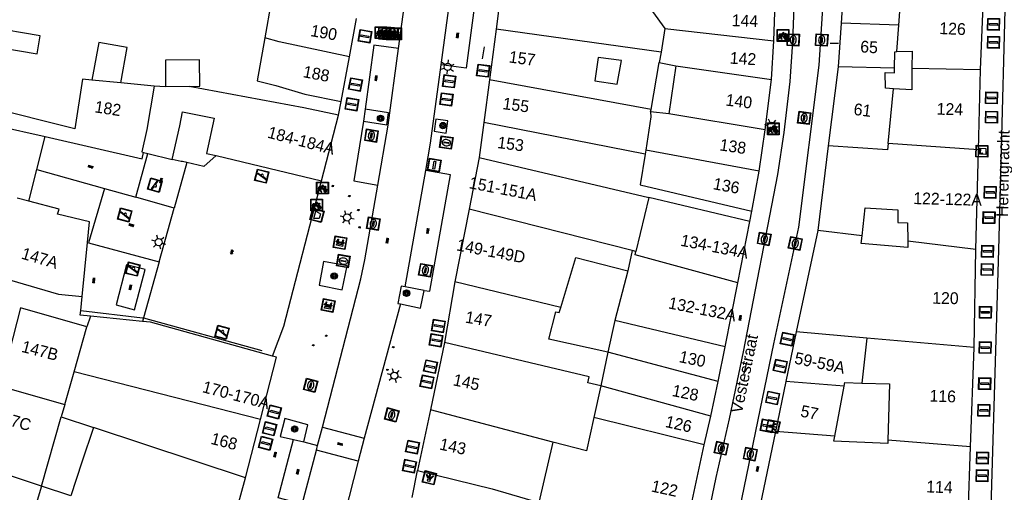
# Model space of a CAD drawing. Header units: metres. Extents: x 93870 to 95789, y 463036 to 464040.
# Tile 114 of 256: x 94200 to 94283, y 463895 to 463935. Entities that reach past the tile are written whole.
import ezdxf
from ezdxf.enums import TextEntityAlignment as Align

# ---------------------------------------------------------------- set-up
doc = ezdxf.new("R2010")
doc.units = ezdxf.units.M
doc.header["$LTSCALE"] = 25.4
for name, color, linetype in [('B_BEBOUWINGSGRENS_0', 1, 'Continuous'), ('B_TUSSENMUUR_0', 7, 'Continuous'), ('G_GRENS_ALGEMEEN_0', 7, 'Continuous'), ('Q_AFVALBAK_0', 7, 'Continuous'), ('Q_BANK_0', 7, 'Continuous'), ('Q_BOOM_0', 3, 'Continuous'), ('Q_CAI-KAST_0', 10, 'Continuous'), ('Q_FIETSENREK_0', 6, 'Continuous'), ('Q_FIETSENREK_LIJN_0', 7, 'Continuous'), ('Q_INSPECTIE_OF_RIOOLPUT_0', 253, 'Continuous'), ('Q_KOLK_0', 254, 'Continuous'), ('Q_LICHTMAST_0', 2, 'Continuous'), ('Q_LICHTPUNT_1', 7, 'Continuous'), ('Q_LIJNAFWATERING_LIJN_0', 7, 'Continuous'), ('Q_SPEELVOORZIENING_0', 45, 'Continuous'), ('S_GBKN_SYMBOOL_GV_GROOT_0', 7, 'Continuous'), ('S_GBKN_SYMBOOL_OV_GROOT_0', 7, 'Continuous'), ('T_HEK_LIJN_0', 6, 'Continuous'), ('T_MUUR_30CM_0', 10, 'Continuous'), ('V_WEGGRENS_0', 7, 'Continuous'), ('Z_GBKN_HUISNUMMER_0', 252, 'Continuous'), ('Z_STRAATNAAM_0', 252, 'Continuous')]:
    doc.layers.add(name, color=color, linetype=linetype)
for name, color, linetype, true_color in [('Q_AFSLUITPAAL_0', 7, 'Continuous', 0xf86a3a), ('Q_PAAL_STEEN_0', 7, 'Continuous', 0xa97373), ('Q_PAALTJE_0', 7, 'Continuous', 0x666666)]:
    doc.layers.add(name, color=color, linetype=linetype, true_color=true_color)

# ---------------------------------------------------------------- blocks, each defined once
blk = doc.blocks.new('Q_AFVALBAK')
for points in [[(-0.5, 0.5), (0.5, 0.5), (0.5, -0.5), (-0.5, -0.5)], [(-0.336, 0.197), (0.331, 0.197), (0.19, -0.251), (-0.196, -0.251)]]:
    blk.add_lwpolyline(points, close=True)
blk.add_lwpolyline([(-0.442, 0.464), (0.438, 0.464, -0.414214), (0.459, 0.442), (0.459, -0.437, -0.414214), (0.438, -0.459), (-0.442, -0.459, -0.414214), (-0.463, -0.437), (-0.463, 0.442), (-0.463, 0.444), (-0.463, 0.446), (-0.463, 0.448), (-0.462, 0.45), (-0.461, 0.451), (-0.46, 0.453), (-0.459, 0.455), (-0.458, 0.456), (-0.457, 0.457), (-0.456, 0.459), (-0.454, 0.46), (-0.453, 0.461), (-0.451, 0.462), (-0.449, 0.462), (-0.447, 0.463), (-0.446, 0.463), (-0.444, 0.464), (-0.442, 0.464)], format="xyb")
blk = doc.blocks.new('Q_CAI-KAST')
for points in [[(-0.5, 0.5), (0.5, 0.5), (0.5, -0.5), (-0.5, -0.5)], [(-0.262, 0.264), (0.25, 0.264), (0.25, 0.187), (-0.262, 0.187)], [(-0.262, 0.107), (0.25, 0.107), (0.25, -0.332), (-0.262, -0.332)]]:
    blk.add_lwpolyline(points, close=True)
blk.add_lwpolyline([(-0.442, 0.464), (0.438, 0.464, -0.414214), (0.459, 0.442), (0.459, -0.437, -0.414214), (0.438, -0.459), (-0.442, -0.459, -0.414214), (-0.463, -0.437), (-0.463, 0.442), (-0.463, 0.444), (-0.463, 0.446), (-0.463, 0.448), (-0.462, 0.45), (-0.461, 0.451), (-0.46, 0.453), (-0.459, 0.455), (-0.458, 0.456), (-0.457, 0.457), (-0.456, 0.459), (-0.454, 0.46), (-0.453, 0.461), (-0.451, 0.462), (-0.449, 0.462), (-0.447, 0.463), (-0.446, 0.463), (-0.444, 0.464), (-0.442, 0.464)], format="xyb")
blk.add_circle((-0.177, -0.034), 0.0354)
blk = doc.blocks.new('Q_LICHTMAST')
for points in [[(-0.26, 0.15), (-0.52, 0.3)], [(0, 0.3), (0, 0.6)], [(0.26, 0.15), (0.52, 0.3)], [(-0.26, -0.15), (-0.52, -0.3)], [(0, -0.3), (0, -0.6)], [(0.26, -0.15), (0.52, -0.3)]]:
    blk.add_lwpolyline(points)
blk.add_circle((0, 0), 0.3)
blk = doc.blocks.new('Q_AFSLUITPAAL')
for points in [[(-0.5, 0.5), (0.5, 0.5), (0.5, -0.5), (-0.5, -0.5)], [(-0.08, 0.333), (0.071, 0.333), (0.071, -0.329), (-0.08, -0.329)]]:
    blk.add_lwpolyline(points, close=True)
blk.add_lwpolyline([(-0.442, 0.464), (0.438, 0.464, -0.414214), (0.459, 0.442), (0.459, -0.437, -0.414214), (0.438, -0.459), (-0.442, -0.459, -0.414214), (-0.463, -0.437), (-0.463, 0.442), (-0.463, 0.444), (-0.463, 0.446), (-0.463, 0.448), (-0.462, 0.45), (-0.461, 0.451), (-0.46, 0.453), (-0.459, 0.455), (-0.458, 0.456), (-0.457, 0.457), (-0.456, 0.459), (-0.454, 0.46), (-0.453, 0.461), (-0.451, 0.462), (-0.449, 0.462), (-0.447, 0.463), (-0.446, 0.463), (-0.444, 0.464), (-0.442, 0.464)], format="xyb")
blk = doc.blocks.new('Q_PAAL_STEEN')
for points in [[(-0.5, 0.5), (0.5, 0.5), (0.5, -0.5), (-0.5, -0.5)], [(-0.08, 0.333), (0.071, 0.333), (0.071, -0.329), (-0.08, -0.329)]]:
    blk.add_lwpolyline(points, close=True)
blk.add_lwpolyline([(-0.442, 0.464), (0.438, 0.464, -0.414214), (0.459, 0.442), (0.459, -0.437, -0.414214), (0.438, -0.459), (-0.442, -0.459, -0.414214), (-0.463, -0.437), (-0.463, 0.442), (-0.463, 0.444), (-0.463, 0.446), (-0.463, 0.448), (-0.462, 0.45), (-0.461, 0.451), (-0.46, 0.453), (-0.459, 0.455), (-0.458, 0.456), (-0.457, 0.457), (-0.456, 0.459), (-0.454, 0.46), (-0.453, 0.461), (-0.451, 0.462), (-0.449, 0.462), (-0.447, 0.463), (-0.446, 0.463), (-0.444, 0.464), (-0.442, 0.464)], format="xyb")
blk = doc.blocks.new('Q_PAALTJE')
at = {"color": 251, "true_color": 0x666666, "xscale": 0.1, "yscale": 0.1, "zscale": 0.01}
blk.add_blockref('Q_PAAL_STEEN', (0, 0), dxfattribs=at)
blk = doc.blocks.new('Q_KOLK')
blk.add_lwpolyline([(-0.5, 0.5), (0.5, 0.5), (0.5, -0.5), (-0.5, -0.5)], close=True)
for points in [[(-0.442, 0.464), (0.438, 0.464, -0.414214), (0.459, 0.442), (0.459, -0.437, -0.414214), (0.438, -0.459), (-0.442, -0.459, -0.414214), (-0.463, -0.437), (-0.463, 0.442, -0.414214), (-0.442, 0.464)], [(-0.345, 0.105, 0.380426), (-0.276, -0.18)], [(-0.008, 0.266, 0.240218), (-0.345, 0.105)], [(-0.194, 0.045, 0.853344), (-0.194, -0.032)], [(0.331, 0.111, 0.240191), (-0.008, 0.266)], [(0.185, -0.032, 0.849746), (0.185, 0.045)], [(0.267, -0.176, 0.380426), (0.331, 0.111)], [(-0.276, -0.18, 0.148452), (0.012, -0.257)], [(0.012, -0.257, 0.131742), (0.267, -0.176)]]:
    blk.add_lwpolyline(points, format="xyb")
for points in [[(-0.194, 0.045), (0.185, 0.045)], [(0.185, -0.032), (-0.194, -0.032)]]:
    blk.add_lwpolyline(points)
blk = doc.blocks.new('Q_INSPECTIE_OF_RIOOLPUT')
blk.add_lwpolyline([(-0.5, 0.5), (0.5, 0.5), (0.5, -0.5), (-0.5, -0.5)], close=True)
for points in [[(-0.442, 0.464), (0.438, 0.464, -0.414214), (0.459, 0.442), (0.459, -0.437, -0.414214), (0.438, -0.459), (-0.442, -0.459, -0.414214), (-0.463, -0.437), (-0.463, 0.442), (-0.463, 0.444), (-0.463, 0.446), (-0.463, 0.448), (-0.462, 0.45), (-0.461, 0.451), (-0.46, 0.453), (-0.459, 0.455), (-0.458, 0.456), (-0.457, 0.457), (-0.456, 0.459), (-0.454, 0.46), (-0.453, 0.461), (-0.451, 0.462), (-0.449, 0.462), (-0.447, 0.463), (-0.446, 0.463), (-0.444, 0.464), (-0.442, 0.464)], [(-0.345, 0.105, 0.380426), (-0.276, -0.18)], [(-0.008, 0.266, 0.240218), (-0.345, 0.105)], [(-0.194, 0.045, 0.853344), (-0.194, -0.032)], [(0.331, 0.111, 0.240191), (-0.008, 0.266)], [(0.185, -0.032, 0.849746), (0.185, 0.045)], [(0.267, -0.176, 0.380426), (0.331, 0.111)], [(-0.276, -0.18, 0.148452), (0.012, -0.257)], [(0.012, -0.257, 0.131742), (0.267, -0.176)]]:
    blk.add_lwpolyline(points, format="xyb")
for points in [[(-0.194, 0.045), (0.185, 0.045)], [(0.185, -0.032), (-0.194, -0.032)]]:
    blk.add_lwpolyline(points)
blk = doc.blocks.new('Q_FIETSENREK')
for points in [[(-0.5, 0.5), (0.5, 0.5), (0.5, -0.5), (-0.5, -0.5)], [(-0.063, 0.145), (0.184, 0.054), (0.037, -0.093)]]:
    blk.add_lwpolyline(points, close=True)
for points in [[(-0.442, 0.464), (0.438, 0.464, -0.414214), (0.459, 0.442), (0.459, -0.437, -0.414214), (0.438, -0.459), (-0.442, -0.459, -0.414214), (-0.463, -0.437), (-0.463, 0.442), (-0.463, 0.444), (-0.463, 0.446), (-0.463, 0.448), (-0.462, 0.45), (-0.461, 0.451), (-0.46, 0.453), (-0.459, 0.455), (-0.458, 0.456), (-0.457, 0.457), (-0.456, 0.459), (-0.454, 0.46), (-0.453, 0.461), (-0.451, 0.462), (-0.449, 0.462), (-0.447, 0.463), (-0.446, 0.463), (-0.444, 0.464), (-0.442, 0.464)], [(-0.181, 0.106, 0.847256), (-0.324, -0.144)], [(-0.193, 0.075, 0.842492), (-0.305, -0.118)], [(-0.171, 0.065, 0.053288), (-0.193, 0.075)], [(-0.185, -0.134, 0.502492), (-0.147, 0.044)], [(-0.149, 0.089, 0.06236), (-0.181, 0.106)], [(-0.165, -0.161, 0.494489), (-0.125, 0.068)], [(-0.324, -0.144, 0.089606), (-0.421, -0.348)], [(-0.296, -0.162, 0.110942), (-0.375, -0.348)], [(-0.294, -0.105, 0.006942), (-0.305, -0.118)], [(-0.296, -0.162, 0.02458), (-0.283, -0.168)], [(-0.212, -0.105, 0.381614), (-0.294, -0.105)], [(-0.283, -0.168, 0.148109), (-0.198, -0.173)], [(-0.223, -0.136, 0.533998), (-0.276, -0.136)], [(-0.276, -0.136, 0.009682), (-0.271, -0.138)], [(-0.271, -0.138, 0.120201), (-0.218, -0.144)], [(-0.218, -0.144, 0.003554), (-0.223, -0.136)], [(-0.185, -0.134, 0.017985), (-0.212, -0.105)], [(-0.122, -0.348, 0.075837), (-0.198, -0.173)], [(-0.075, -0.348, 0.094234), (-0.165, -0.161)], [(0.095, -0.16, 0.385208), (0.186, -0.333)], [(0.209, -0.054, 0.224648), (0.108, -0.128)], [(0.126, -0.171, 0.376993), (0.197, -0.303)], [(0.212, -0.086, 0.20829), (0.139, -0.139)], [(0.186, -0.333, 1), (0.287, -0.06)], [(0.197, -0.303, 1), (0.276, -0.09)], [(0.287, -0.06, 0.086253), (0.238, -0.051)], [(0.276, -0.09, 0.079305), (0.241, -0.083)]]:
    blk.add_lwpolyline(points, format="xyb")
for points in [[(-0.171, 0.065), (-0.263, -0.038), (-0.239, -0.059), (-0.147, 0.044)], [(0.081, 0.221), (-0.003, 0.252), (-0.149, 0.089)], [(-0.125, 0.068), (-0.086, 0.111), (0.018, -0.131), (0.095, -0.16)], [(0.238, -0.051), (0.229, 0.053), (0.261, 0.093), (0.302, 0.078), (0.314, 0.11), (0.192, 0.155), (0.18, 0.123), (0.231, 0.104), (0.207, 0.076), (-0.04, 0.167), (0, 0.216), (0.07, 0.191), (0.081, 0.221)], [(0.209, -0.054), (0.199, 0.029), (0.057, -0.108)], [(-0.421, -0.348), (-0.375, -0.348)], [(-0.122, -0.348), (-0.075, -0.348)], [(0.057, -0.108), (0.108, -0.128)], [(0.126, -0.171), (0.253, -0.218), (0.241, -0.083)], [(0.139, -0.139), (0.222, -0.17), (0.212, -0.086)]]:
    blk.add_lwpolyline(points)
blk = doc.blocks.new('Q_SPEELVOORZIENING')
blk.add_lwpolyline([(-0.5, 0.5), (0.5, 0.5), (0.5, -0.5), (-0.5, -0.5)], close=True)
for points in [[(-0.442, 0.464), (0.438, 0.464, -0.414214), (0.459, 0.442), (0.459, -0.437, -0.414214), (0.438, -0.459), (-0.442, -0.459, -0.414214), (-0.463, -0.437), (-0.463, 0.442), (-0.463, 0.444), (-0.463, 0.446), (-0.463, 0.448), (-0.462, 0.45), (-0.461, 0.451), (-0.46, 0.453), (-0.459, 0.455), (-0.458, 0.456), (-0.457, 0.457), (-0.456, 0.459), (-0.454, 0.46), (-0.453, 0.461), (-0.451, 0.462), (-0.449, 0.462), (-0.447, 0.463), (-0.446, 0.463), (-0.444, 0.464), (-0.442, 0.464)], [(-0.363, 0.198, 1.168313), (-0.386, 0.141)], [(-0.087, 0.021, 0.778987), (-0.04, -0.167)], [(-0.04, -0.167, 0.508825), (0.056, -0.036)], [(0.355, -0.156, 1.031322), (0.378, -0.1)]]:
    blk.add_lwpolyline(points, format="xyb")
for points in [[(-0.386, 0.141), (-0.087, 0.021)], [(-0.363, 0.198), (0.378, -0.1)], [(0.056, -0.036), (0.355, -0.156)]]:
    blk.add_lwpolyline(points)
blk = doc.blocks.new('Q_BANK')
blk.add_lwpolyline([(-0.5, 0.5), (0.5, 0.5), (0.5, -0.5), (-0.5, -0.5)], close=True)
blk.add_lwpolyline([(-0.442, 0.464), (0.438, 0.464, -0.414214), (0.459, 0.442), (0.459, -0.437, -0.414214), (0.438, -0.459), (-0.442, -0.459, -0.414214), (-0.463, -0.437), (-0.463, 0.442), (-0.463, 0.444), (-0.463, 0.446), (-0.463, 0.448), (-0.462, 0.45), (-0.461, 0.451), (-0.46, 0.453), (-0.459, 0.455), (-0.458, 0.456), (-0.457, 0.457), (-0.456, 0.459), (-0.454, 0.46), (-0.453, 0.461), (-0.451, 0.462), (-0.449, 0.462), (-0.447, 0.463), (-0.446, 0.463), (-0.444, 0.464), (-0.442, 0.464)], format="xyb")
for points in [[(-0.267, 0.022), (-0.366, -0.078)], [(-0.18, 0.132), (-0.267, 0.132), (-0.267, 0.276)], [(-0.267, 0.276), (0.258, 0.276), (0.258, 0.132), (0.173, 0.132)], [(-0.18, 0.022), (-0.267, 0.022)], [(-0.267, 0.022), (-0.18, 0.022)], [(-0.18, 0.022), (-0.18, 0.132)], [(-0.18, 0.132), (-0.144, 0.132)], [(-0.144, 0.132), (-0.144, 0.022)], [(0.131, 0.132), (-0.144, 0.132)], [(0.131, 0.022), (-0.144, 0.022)], [(-0.144, 0.022), (0.131, 0.022)], [(0.131, 0.022), (-0.144, 0.022)], [(-0.144, 0.022), (0.131, 0.022)], [(-0.144, 0.022), (0.131, 0.022)], [(0.131, 0.022), (0.131, 0.132)], [(0.131, 0.132), (0.173, 0.132)], [(0.173, 0.132), (0.173, 0.022)], [(0.173, 0.022), (0.255, 0.022)], [(0.173, 0.022), (0.255, 0.022)], [(0.255, 0.022), (0.357, -0.078)], [(-0.236, -0.078), (-0.366, -0.078)], [(-0.192, -0.078), (-0.192, -0.27), (-0.236, -0.27), (-0.236, -0.078)], [(-0.236, -0.078), (-0.192, -0.078)], [(0.183, -0.078), (-0.192, -0.078)], [(0.226, -0.078), (0.226, -0.268), (0.183, -0.268), (0.183, -0.078)], [(0.183, -0.078), (0.226, -0.078)], [(0.357, -0.078), (0.226, -0.078)]]:
    blk.add_lwpolyline(points)
blk = doc.blocks.new('Q_LICHTPUNT')
for points in [[(-0.5, 0.5), (0.5, 0.5), (0.5, -0.5), (-0.5, -0.5)], [(-0.463, 0.464), (0.459, 0.464), (0.459, -0.459), (-0.463, -0.459)], [(-0.123, 0.08), (-0.077, 0.051), (-0.255, -0.233), (-0.301, -0.204)], [(-0.033, 0.032), (0.021, 0.032), (0.021, -0.303), (-0.033, -0.303)], [(0.075, 0.051), (0.121, 0.079), (0.293, -0.209), (0.247, -0.236)]]:
    blk.add_lwpolyline(points, close=True)
blk.add_circle((-0.002, 0.21), 0.103)
blk = doc.blocks.new('Q_BOOM')
for radius in [0.27, 0.18, 0.09]:
    blk.add_circle((0, 0), radius)
blk = doc.blocks.new('S_GBKN_SYMBOOL_OV_GROOT')
for points in [[(-0.21875, 0.0625), (0.21875, 0.0625)], [(-0.21875, 0), (0.21875, 0)], [(-0.1875, 0.0625), (-0.1875, 0)], [(-0.125, 0.09375), (-0.125, 0.0625)], [(-0.125, 0), (-0.125, -0.0625)], [(-0.0625, 0.0625), (-0.0625, 0)], [(0, 0.09375), (0, 0.0625)], [(0, 0), (0, -0.0625)], [(0.0625, 0.0625), (0.0625, 0)], [(0.125, 0.09375), (0.125, 0.0625)], [(0.125, 0), (0.125, -0.0625)], [(0.1875, 0.0625), (0.1875, 0)], [(-0.21875, -0.0625), (0.21875, -0.0625)], [(-0.1875, -0.0625), (-0.1875, -0.09375)], [(-0.0625, -0.0625), (-0.0625, -0.09375)], [(0.0625, -0.0625), (0.0625, -0.09375)], [(0.1875, -0.0625), (0.1875, -0.09375)]]:
    blk.add_lwpolyline(points)
blk = doc.blocks.new('S_GBKN_SYMBOOL_GV_GROOT')
for points in [[(-0.1875, 0.03125), (-0.09375, 0.09375)], [(-0.1875, -0.0625), (0.0625, 0.09375)], [(-0.1875, 0.09375), (0.125, -0.09375)], [(-0.1875, 0), (-0.03125, -0.09375)], [(-0.125, -0.09375), (0.1875, 0.09375)], [(-0.0625, 0.09375), (0.1875, -0.0625)], [(0.03125, -0.09375), (0.1875, 0)], [(0.09375, 0.09375), (0.1875, 0.03125)]]:
    blk.add_lwpolyline(points)

msp = doc.modelspace()

# ---------------------------------------------------------------- linework, layer by layer
at = {"layer": 'B_BEBOUWINGSGRENS_0'}
for p, q in [((94240.431, 463938.828), (94239.901, 463934.609)), ((94269.29, 463938.56), (94269.064, 463935.116)), ((94280.86, 463931.17), (94281.137, 463937.924)), ((94220.859, 463936.913), (94220.319, 463933.862)), ((94263.37, 463933.62), (94263.496, 463936.833)), ((94227.488, 463932.253), (94228.07, 463935.517)), ((94269.064, 463935.116), (94268.82, 463931.41)), ((94239.901, 463934.609), (94239.328, 463930.316)), ((94263.17, 463930.33), (94263.37, 463933.62)), ((94226.78, 463928.49), (94227.488, 463932.253)), ((94252.986, 463927.807), (94253.68, 463931.788)), ((94253.68, 463931.788), (94255.09, 463931.5)), ((94255.09, 463931.5), (94254.497, 463927.448)), ((94268.82, 463931.41), (94267.985, 463924.727)), ((94280.686, 463924.387), (94280.86, 463931.17)), ((94208.132, 463930.049), (94205.686, 463930.292)), ((94210.95, 463929.77), (94208.132, 463930.049)), ((94239.328, 463930.316), (94238.842, 463926.713)), ((94262.65, 463926.07), (94263.17, 463930.33)), ((94211.908, 463929.73), (94210.95, 463929.77)), ((94213.909, 463929.757), (94211.908, 463929.73)), ((94252.949, 463927.597), (94252.986, 463927.807)), ((94254.497, 463927.448), (94252.949, 463927.597)), ((94225.1, 463921.76), (94226.56, 463927.33)), ((94238.842, 463926.713), (94238.44, 463923.74)), ((94262.14, 463922.57), (94262.65, 463926.07)), ((94201.025, 463922.712), (94201.728, 463925.516)), ((94210.06, 463924.17), (94210.41, 463924.085)), ((94210.41, 463924.085), (94212.49, 463923.58)), ((94267.985, 463924.727), (94267.09, 463917.57)), ((94280.47, 463915.94), (94280.686, 463924.387)), ((94216.209, 463923.894), (94225.1, 463921.76)), ((94238.44, 463923.74), (94237.594, 463919.375)), ((94200.354, 463920.038), (94201.025, 463922.712)), ((94261.505, 463919.202), (94262.14, 463922.57)), ((94237.594, 463919.375), (94236.4, 463913.21)), ((94261.333, 463918.318), (94261.505, 463919.202)), ((94260.321, 463913.134), (94261.333, 463918.318)), ((94267.09, 463917.57), (94265.261, 463908.962)), ((94280.32, 463907.64), (94280.47, 463915.94)), ((94251.02, 463914.15), (94249.935, 463909.937)), ((94236.4, 463913.21), (94235.523, 463908.083)), ((94259.263, 463907.709), (94260.321, 463913.134)), ((94205.564, 463910.304), (94205.266, 463909.396)), ((94209.983, 463909.857), (94205.564, 463910.304)), ((94249.935, 463909.937), (94249.345, 463907.25)), ((94265.261, 463908.962), (94264.383, 463904.758)), ((94235.523, 463908.083), (94234.329, 463902.356)), ((94258.656, 463904.773), (94259.263, 463907.709)), ((94280.017, 463899.245), (94280.32, 463907.64)), ((94258.045, 463901.84), (94258.656, 463904.773)), ((94264.383, 463904.758), (94263.512, 463900.547)), ((94268.527, 463900.151), (94269.327, 463904.377)), ((94201.439, 463895.911), (94203.104, 463901.776)), ((94203.104, 463901.776), (94205.827, 463900.874)), ((94234.329, 463902.356), (94233.24, 463897.23)), ((94257.495, 463899.4), (94258.045, 463901.84)), ((94218.67, 463896.62), (94219.94, 463901.55)), ((94255.68, 463890.99), (94257.495, 463899.4)), ((94279.765, 463892.252), (94280.017, 463899.245)), ((94203.913, 463895.092), (94201.439, 463895.911))]:
    msp.add_line(p, q, dxfattribs=at)
for points in [[(94201.303, 463934.044), (94196.962, 463934.768), (94196.709, 463933.252), (94201.05, 463932.528), (94201.303, 463934.044)], [(94208.132, 463930.049), (94208.678, 463933.04), (94206.267, 463933.479), (94205.686, 463930.292)], [(94220.319, 463933.862), (94219.676, 463930.235), (94221.245, 463929.845), (94223.69, 463929.1), (94226.78, 463928.49)], [(94273.579, 463931.315), (94273.607, 463932.697), (94273.789, 463932.702)], [(94273.789, 463932.702), (94275.073, 463932.74), (94275.063, 463931.286)], [(94213.909, 463929.757), (94214.808, 463929.769), (94214.778, 463932.019), (94211.908, 463931.982), (94211.908, 463929.73)], [(94250.489, 463931.957), (94248.53, 463932.206), (94248.224, 463930.233), (94250.126, 463929.952), (94250.489, 463931.957)], [(94273.511, 463929.562), (94272.829, 463929.606), (94272.783, 463930.923), (94273.571, 463930.912), (94273.579, 463931.315)], [(94275.063, 463931.286), (94275.051, 463929.463), (94273.511, 463929.562)], [(94205.686, 463930.292), (94204.9, 463930.37), (94204.258, 463926.177), (94196.695, 463928.046)], [(94226.56, 463927.33), (94223.62, 463927.93), (94213.909, 463929.757)], [(94212.49, 463923.58), (94213.14, 463926.41), (94213.342, 463927.607), (94216.034, 463927.061), (94215.39, 463924.09), (94216.209, 463923.894)], [(94201.728, 463925.516), (94209.95, 463923.62), (94210.06, 463924.17)], [(94204.867, 463911.958), (94205.324, 463916.541), (94205.5, 463918.3), (94202.77, 463918.95), (94202.92, 463919.36), (94200.354, 463920.038)], [(94270.846, 463917.112), (94271.114, 463919.477), (94273.86, 463919.315), (94273.88, 463918.24), (94274.687, 463918.208), (94274.706, 463916.642)], [(94274.706, 463916.642), (94274.713, 463916.103), (94270.771, 463916.446), (94270.846, 463917.112)], [(94245.346, 463911.047), (94246.63, 463915.28), (94251.02, 463914.15)], [(94197.523, 463913.73), (94202.861, 463912.158), (94204.867, 463911.958)], [(94205.266, 463909.396), (94199.653, 463910.995), (94198.034, 463904.713)], [(94249.345, 463907.25), (94244.33, 463908.34), (94244.93, 463910.68), (94245.21, 463910.6), (94245.346, 463911.047)], [(94220.973, 463906.928), (94210.65, 463909.79), (94209.983, 463909.857)], [(94219.94, 463901.55), (94221.31, 463906.83), (94220.973, 463906.928)], [(94269.327, 463904.377), (94269.384, 463904.678), (94270.81, 463904.641)], [(94270.81, 463904.641), (94273.16, 463904.58), (94273.026, 463899.796)], [(94205.827, 463900.874), (94204.852, 463897.928), (94203.913, 463895.092)], [(94263.512, 463900.547), (94262.08, 463893.63), (94261.01, 463889.16)], [(94273.026, 463899.796), (94273.018, 463899.525), (94268.443, 463899.709), (94268.527, 463900.151)], [(94217.09, 463890.73), (94217.893, 463893.724), (94218.67, 463896.62)], [(94233.24, 463897.23), (94239.551, 463895.672), (94243.49, 463894.528)]]:
    msp.add_lwpolyline(points, dxfattribs=at)
at = {"layer": 'B_TUSSENMUUR_0'}
for p, q in [((94273.956, 463934.946), (94274.205, 463938.288)), ((94273.956, 463934.946), (94269.064, 463935.116)), ((94273.789, 463932.702), (94273.956, 463934.946)), ((94253.851, 463932.655), (94239.901, 463934.609)), ((94254.17, 463934.667), (94253.851, 463932.655)), ((94254.17, 463934.667), (94263.37, 463933.62)), ((94253.851, 463932.655), (94253.68, 463931.788)), ((94255.09, 463931.5), (94263.17, 463930.33)), ((94273.579, 463931.315), (94268.82, 463931.41)), ((94280.86, 463931.17), (94275.063, 463931.286)), ((94252.986, 463927.807), (94239.328, 463930.316)), ((94273.045, 463924.91), (94273.511, 463929.562)), ((94262.65, 463926.07), (94254.497, 463927.448)), ((94196.392, 463926.703), (94201.728, 463925.516)), ((94252.484, 463924.034), (94238.842, 463926.713)), ((94280.686, 463924.387), (94273.045, 463924.91)), ((94252.535, 463924.353), (94252.484, 463924.034)), ((94262.14, 463922.57), (94252.535, 463924.353)), ((94238.44, 463923.74), (94252.808, 463920.337)), ((94200.354, 463920.038), (94199.369, 463920.287)), ((94252.808, 463920.337), (94251.704, 463915.779)), ((94261.333, 463918.318), (94252.808, 463920.337)), ((94251.4, 463915.857), (94237.594, 463919.375)), ((94270.846, 463917.112), (94267.09, 463917.57)), ((94280.47, 463915.94), (94274.706, 463916.642)), ((94251.4, 463915.857), (94251.02, 463914.15)), ((94251.704, 463915.779), (94251.4, 463915.857)), ((94245.346, 463911.047), (94236.4, 463913.21)), ((94259.263, 463907.709), (94249.935, 463909.937)), ((94204.186, 463905.59), (94205.266, 463909.396)), ((94271.238, 463908.437), (94265.261, 463908.962)), ((94271.238, 463908.437), (94270.81, 463904.641)), ((94280.32, 463907.64), (94271.238, 463908.437)), ((94249.345, 463907.25), (94248.732, 463904.411)), ((94258.656, 463904.773), (94249.345, 463907.25)), ((94203.399, 463902.817), (94204.186, 463905.59)), ((94219.94, 463901.55), (94204.186, 463905.59)), ((94248.732, 463904.411), (94248.154, 463901.727)), ((94258.045, 463901.84), (94248.732, 463904.411)), ((94269.327, 463904.377), (94264.383, 463904.758)), ((94203.399, 463902.817), (94203.104, 463901.776)), ((94244.694, 463899.638), (94234.329, 463902.356)), ((94257.495, 463899.4), (94248.154, 463901.727)), ((94218.67, 463896.62), (94205.827, 463900.874)), ((94268.527, 463900.151), (94263.512, 463900.547)), ((94244.694, 463899.638), (94243.49, 463894.528)), ((94280.017, 463899.245), (94273.026, 463899.796)), ((94201.439, 463895.911), (94197.576, 463897.19)), ((94201.439, 463895.911), (94199.11, 463888.255))]:
    msp.add_line(p, q, dxfattribs=at)
for points in [[(94253.139, 463936.546), (94253.11, 463936.114), (94254.17, 463934.667)], [(94227.488, 463932.253), (94221.521, 463933.537), (94220.319, 463933.862)], [(94210.95, 463929.77), (94210.346, 463926.114), (94209.913, 463924.206), (94210.06, 463924.17)], [(94252.949, 463927.597), (94252.984, 463927.185), (94252.535, 463924.353)], [(94273.045, 463924.91), (94272.993, 463924.395), (94267.985, 463924.727)], [(94252.484, 463924.034), (94252.072, 463921.436), (94261.505, 463919.202)], [(94260.321, 463913.134), (94251.633, 463915.482), (94251.704, 463915.779)], [(94248.732, 463904.411), (94247.652, 463904.669), (94247.768, 463905.155), (94235.523, 463908.083)], [(94198.034, 463904.713), (94197.959, 463904.367), (94203.399, 463902.817)], [(94248.154, 463901.727), (94247.542, 463898.892), (94244.694, 463899.638)]]:
    msp.add_lwpolyline(points, dxfattribs=at)
at = {"layer": 'G_GRENS_ALGEMEEN_0'}
for p, q in [((94209.395, 463920.37), (94210.41, 463924.085)), ((94213.709, 463923.307), (94212.641, 463919.461)), ((94201.025, 463922.712), (94206.753, 463921.109)), ((94206.753, 463921.109), (94209.395, 463920.37)), ((94212.641, 463919.461), (94209.395, 463920.37)), ((94211.371, 463914.889), (94212.641, 463919.461)), ((94210.184, 463914.242), (94208.62, 463914.648)), ((94211.371, 463914.889), (94210.058, 463910.161)), ((94204.75, 463910.788), (94204.867, 463911.958)), ((94210.058, 463910.161), (94209.983, 463909.857))]:
    msp.add_line(p, q, dxfattribs=at)
for points in [[(94206.753, 463921.109), (94205.414, 463916.516), (94211.371, 463914.889)], [(94208.62, 463914.648), (94207.737, 463911.252), (94209.301, 463910.846), (94210.184, 463914.242)], [(94205.564, 463910.304), (94204.71, 463910.39), (94204.75, 463910.788)]]:
    msp.add_lwpolyline(points, dxfattribs=at)
at = {"layer": 'Q_FIETSENREK_LIJN_0'}
msp.add_line((94268.853, 463933.378), (94268.147, 463933.401), dxfattribs=at)
at = {"layer": 'Q_LIJNAFWATERING_LIJN_0'}
for p, q in [((94204.75, 463910.788), (94209.959, 463910.172)), ((94209.959, 463910.172), (94210.058, 463910.161)), ((94210.058, 463910.161), (94220.065, 463907.398))]:
    msp.add_line(p, q, dxfattribs=at)
at = {"layer": 'T_HEK_LIJN_0'}
msp.add_line((94238.733, 463932.09), (94238.905, 463933.096), dxfattribs=at)
at = {"layer": 'T_MUUR_30CM_0'}
for p, q in [((94226.56, 463927.33), (94226.78, 463928.49)), ((94213.709, 463923.307), (94213.342, 463923.389))]:
    msp.add_line(p, q, dxfattribs=at)
for points in [[(94213.342, 463923.389), (94213.243, 463923.411), (94212.49, 463923.58)], [(94216.209, 463923.894), (94215.17, 463922.98), (94213.709, 463923.307)]]:
    msp.add_lwpolyline(points, dxfattribs=at)
at = {"layer": 'V_WEGGRENS_0'}
for p, q in [((94231.639, 463932.982), (94232.506, 463939.414)), ((94235.229, 463931.598), (94235.927, 463936.82)), ((94228.798, 463927.83), (94228.664, 463926.802)), ((94230.787, 463927.521), (94228.798, 463927.83)), ((94232.193, 463912.786), (94233.933, 463922.636)), ((94236.025, 463922.267), (94233.933, 463922.636)), ((94233.793, 463912.479), (94232.193, 463912.786)), ((94231.782, 463911.333), (94228.715, 463899.973)), ((94223.623, 463899.66), (94223.951, 463901.112)), ((94224.786, 463899.356), (94225.184, 463900.895)), ((94225.184, 463900.895), (94228.715, 463899.973)), ((94228.715, 463899.973), (94228.205, 463898.025)), ((94222.751, 463899.857), (94223.623, 463899.66)), ((94223.623, 463899.66), (94224.786, 463899.356)), ((94224.683, 463898.962), (94224.786, 463899.356)), ((94223.489, 463894.393), (94224.683, 463898.962)), ((94228.205, 463898.025), (94224.683, 463898.962)), ((94228.205, 463898.025), (94224.796, 463884.42)), ((94232.78, 463894.95), (94233.24, 463897.23))]:
    msp.add_line(p, q, dxfattribs=at)
for points in [[(94283.891, 463973.657), (94282.37, 463915.906), (94281.685, 463892.238), (94279.979, 463822.397), (94278.834, 463817.134)], [(94264.849, 463970.964), (94266.58, 463958.48), (94267.49, 463945.35), (94267.64, 463938.6), (94267.18, 463931.57), (94265.46, 463917.84), (94263.36, 463907.97), (94260.47, 463893.99), (94259.4, 463889.51), (94256.55, 463875.5), (94254.719, 463867.271)], [(94255.68, 463890.99), (94257.25, 463890.66), (94258.51, 463896.64), (94259.63, 463901.61), (94260.81, 463907.28), (94263.72, 463922.31), (94264.24, 463925.86), (94264.76, 463930.18), (94264.97, 463933.54), (94265.23, 463940.22), (94265.42, 463949.12), (94265.1, 463952.67), (94264.31, 463957.66), (94262.1, 463970.27)], [(94238.042, 463936.625), (94237.34, 463931.316), (94235.229, 463931.598)], [(94231.639, 463932.982), (94229.544, 463933.264), (94228.798, 463927.83)], [(94229.888, 463921.406), (94230.761, 463926.485), (94231.639, 463932.982)], [(94233.933, 463922.636), (94234.339, 463924.938), (94235.229, 463931.598)], [(94228.664, 463926.802), (94230.632, 463926.503), (94230.787, 463927.521)], [(94228.664, 463926.802), (94227.837, 463921.758), (94229.888, 463921.406)], [(94235.808, 463926.832), (94234.786, 463926.985), (94234.632, 463925.955), (94235.658, 463925.805), (94235.808, 463926.832)], [(94220.973, 463906.928), (94221.92, 463909.45), (94225.1, 463921.76)], [(94233.793, 463912.479), (94234.263, 463912.413), (94236.025, 463922.267)], [(94225.184, 463900.895), (94228.429, 463913.47), (94228.787, 463915.069), (94229.888, 463921.406)], [(94227.29, 463914.55), (94225.281, 463914.925), (94224.907, 463912.924), (94226.874, 463912.521), (94227.29, 463914.55)], [(94232.193, 463912.786), (94231.84, 463912.854), (94231.557, 463911.379), (94231.782, 463911.333)], [(94231.782, 463911.333), (94233.488, 463910.985), (94233.793, 463912.479)], [(94223.951, 463901.112), (94222.015, 463901.635), (94221.605, 463900.116), (94222.751, 463899.857)], [(94223.489, 463894.393), (94221.44, 463894.928), (94222.751, 463899.857)]]:
    msp.add_lwpolyline(points, dxfattribs=at)
at = {"layer": 'Z_STRAATNAAM_0'}
msp.add_line((94260.877, 463905.423), (94261.08, 463906.402), dxfattribs=at)

# ---------------------------------------------------------------- block references
at = {"layer": 'Q_AFSLUITPAAL_0', "rotation": 82.38845189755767}
for p in [(94235.91, 463930.191), (94235.693, 463928.659)]:
    msp.add_blockref('Q_AFSLUITPAAL', p, dxfattribs=at)
at = {"layer": 'Q_AFVALBAK_0', "rotation": 75.51563004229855}
msp.add_blockref('Q_AFVALBAK', (94224.734, 463918.837), dxfattribs=at)
at = {"layer": 'Q_BANK_0'}
for p, rotation in [((94226.681, 463916.526), 169.4268440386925), ((94225.674, 463911.211), 168.4214430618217)]:
    msp.add_blockref('Q_BANK', p, dxfattribs=dict(at, rotation=rotation))
at = {"layer": 'Q_BOOM_0'}
for p, rotation in [((94230.11, 463927.06), 171.3610675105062), ((94235.39, 463926.44), 81.6903365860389), ((94226.183, 463913.704), 78.41338330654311), ((94232.31, 463912.25), 169.1383821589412), ((94222.84, 463900.75), 164.8827016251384)]:
    msp.add_blockref('Q_BOOM', p, dxfattribs=dict(at, rotation=rotation))
at = {"layer": 'Q_CAI-KAST_0', "rotation": 88.53519687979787}
msp.add_blockref('Q_CAI-KAST', (94280.979, 463924.268), dxfattribs=at)
at = {"layer": 'Q_FIETSENREK_0'}
for p in [(94230.15, 463934.308), (94230.467, 463934.264), (94230.775, 463934.236), (94231.092, 463934.196), (94231.369, 463934.208), (94264.156, 463934.074), (94263.333, 463926.163), (94225.203, 463921.154), (94224.698, 463919.708)]:
    msp.add_blockref('Q_FIETSENREK', p, dxfattribs=at)
at = {"layer": 'Q_INSPECTIE_OF_RIOOLPUT_0'}
for p, rotation in [((94265.944, 463927.093), 82.85957603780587), ((94229.5, 463918.13), 80.14373249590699)]:
    msp.add_blockref('Q_INSPECTIE_OF_RIOOLPUT', p, dxfattribs=dict(at, rotation=rotation))
at = {"layer": 'Q_KOLK_0'}
for p, rotation in [((94265.017, 463933.694), 87.77104986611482), ((94267.434, 463933.693), 86.25625325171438), ((94229.34, 463925.59), 80.68879042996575), ((94235.67, 463925), 171.6823507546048), ((94262.571, 463916.838), 79.04238148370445), ((94265.194, 463916.458), 77.9885216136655), ((94226.959, 463914.97), 169.4268440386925), ((94233.909, 463914.19), 79.86204689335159), ((94224.2, 463904.44), 75.53039490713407), ((94231.06, 463901.94), 74.89136507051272), ((94258.93, 463899.114), 77.30041551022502), ((94261.389, 463898.617), 78.32011777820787)]:
    msp.add_blockref('Q_KOLK', p, dxfattribs=dict(at, rotation=rotation))
at = {"layer": 'Q_LICHTMAST_0'}
for p, rotation in [((94235.79, 463931.409), 172.3911344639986), ((94263.173, 463926.419), 83.04057792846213), ((94227.282, 463918.658), 80.14373249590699), ((94211.341, 463916.571), 74.47588900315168), ((94231.271, 463905.264), 74.89136507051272)]:
    msp.add_blockref('Q_LICHTMAST', p, dxfattribs=dict(at, rotation=rotation))
at = {"layer": 'Q_LICHTPUNT_1'}
for p, rotation in [((94263.31, 463900.965), 78.31378030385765), ((94234.237, 463896.618), 166.1326377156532)]:
    msp.add_blockref('Q_LICHTPUNT', p, dxfattribs=dict(at, rotation=rotation))
at = {"layer": 'Q_PAAL_STEEN_0'}
for p, rotation in [((94281.962, 463935.01), 88.49133799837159), ((94228.791, 463934.007), 79.88991020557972), ((94281.962, 463933.492), 88.49133799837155), ((94238.794, 463931.089), 82.39748885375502), ((94227.988, 463929.91), 79.3444958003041), ((94281.789, 463928.784), 88.49133799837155), ((94227.692, 463928.242), 79.26110289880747), ((94281.797, 463927.156), 88.49133799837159), ((94234.661, 463923.095), 169.9967074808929), ((94281.677, 463920.79), 88.49133799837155), ((94281.581, 463918.649), 88.49133799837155), ((94281.445, 463915.795), 88.34220652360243), ((94281.429, 463914.256), 88.34220652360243), ((94281.276, 463910.632), 88.9646468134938), ((94235.006, 463909.473), 80.29320472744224), ((94234.805, 463908.263), 80.29320472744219), ((94264.512, 463908.351), 78.20341309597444), ((94281.252, 463907.641), 88.34220652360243), ((94234.34, 463906.026), 78.22332152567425), ((94263.926, 463906.074), 78.20341309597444), ((94234.036, 463904.743), 78.22332152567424), ((94281.212, 463904.586), 88.34220652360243), ((94263.277, 463903.372), 78.31378030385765), ((94221.121, 463902.193), 75.45424769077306), ((94281.148, 463902.326), 88.34220652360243), ((94262.82, 463901.007), 78.31378030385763), ((94220.728, 463900.766), 75.55431295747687), ((94220.386, 463899.539), 75.55431295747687), ((94232.817, 463899.211), 78.00604172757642), ((94281.027, 463898.292), 88.34220652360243), ((94232.556, 463897.594), 78.00604172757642), ((94281.003, 463896.793), 88.34220652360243)]:
    msp.add_blockref('Q_PAAL_STEEN', p, dxfattribs=dict(at, rotation=rotation))
at = {"layer": 'Q_PAALTJE_0'}
for p, rotation in [((94226.072, 463921.327), 75.51563004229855), ((94227.467, 463920.469), 80.68879042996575), ((94228.229, 463919.283), 80.14373249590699), ((94228.333, 463917.824), 80.14373249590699), ((94225.503, 463908.643), 75.53039490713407), ((94224.417, 463907.849), 75.53039490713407), ((94231.19, 463907.674), 74.8913650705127), ((94230.687, 463905.753), 74.8913650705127)]:
    msp.add_blockref('Q_PAALTJE', p, dxfattribs=dict(at, rotation=rotation))
at = {"layer": 'Q_SPEELVOORZIENING_0'}
for p, rotation in [((94220.057, 463922.16), 166.5032917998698), ((94211.016, 463921.396), 74.71878438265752), ((94208.465, 463918.871), 164.3730382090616), ((94209.155, 463914.286), 165.4477472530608), ((94216.698, 463908.935), 164.5042328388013)]:
    msp.add_blockref('Q_SPEELVOORZIENING', p, dxfattribs=dict(at, rotation=rotation))
at = {"layer": 'S_GBKN_SYMBOOL_GV_GROOT_0', "rotation": 74.47588900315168}
msp.add_blockref('S_GBKN_SYMBOOL_GV_GROOT', (94217.542, 463915.727), dxfattribs=at)
at = {"layer": 'S_GBKN_SYMBOOL_OV_GROOT_0'}
for p, rotation in [((94236.636, 463934.082), 82.46757391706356), ((94229.738, 463930.461), 82.18308309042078), ((94205.59, 463922.943), 164.3655453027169), ((94211.552, 463921.787), 74.4804992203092), ((94209.041, 463917.999), 164.3557894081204), ((94234.109, 463917.52), 79.86204689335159), ((94230.695, 463916.702), 80.14373249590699), ((94205.862, 463913.334), 84.30549874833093), ((94208.961, 463912.747), 75.42515167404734), ((94260.55, 463910.169), 78.96451918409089), ((94226.697, 463899.46), 165.1020014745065), ((94221.199, 463898.589), 75.10548761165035), ((94262.005, 463897.364), 78.32011777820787), ((94223.113, 463897.133), 75.10548761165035)]:
    msp.add_blockref('S_GBKN_SYMBOOL_OV_GROOT', p, dxfattribs=dict(at, rotation=rotation))

# ---------------------------------------------------------------- texts
at = {"layer": 'Z_GBKN_HUISNUMMER_0', "linetype": 'Continuous'}
for s, rotation, p in [('144', 357.8, (94260.935, 463935.324)), ('190', 349.9, (94225.318, 463934.324)), ('126', 357.7, (94278.501, 463934.649)), ('65', 356.2, (94271.437, 463933.099)), ('157', 352.4, (94242.093, 463932.132)), ('142', 356.5, (94260.775, 463932.127)), ('188', 349.3, (94224.677, 463930.834)), ('140', 353.1, (94260.428, 463928.503)), ('182', 351.3, (94207.05, 463927.895)), ('155', 352.3, (94241.563, 463928.18)), ('61', 352.9, (94270.883, 463927.759)), ('124', 358.5, (94278.274, 463927.843)), ('184-184A', 345.3, (94223.412, 463925.179)), ('153', 352.3, (94241.118, 463924.892)), ('138', 351.7, (94259.921, 463924.68)), ('151-151A', 349.1, (94240.471, 463921.082)), ('136', 349.3, (94259.366, 463921.349)), ('122-122A', 358.5, (94278.079, 463920.227)), ('149-149D', 349.1, (94239.451, 463915.817)), ('134-134A', 348.9, (94258.373, 463916.205)), ('147A', 343.6, (94201.29, 463915.227)), ('120', 359, (94277.895, 463911.835)), ('132-132A', 348.9, (94257.338, 463910.9)), ('147', 350.3, (94238.399, 463910.067)), ('147B', 345.6, (94201.304, 463907.385)), ('130', 348.3, (94256.498, 463906.683)), ('59-59A', 348.2, (94267.269, 463906.349)), ('145', 348.2, (94237.373, 463904.709)), ('170-170A', 345.4, (94217.897, 463903.629)), ('128', 348.3, (94255.903, 463903.816)), ('116', 357.9, (94277.67, 463903.533)), ('57', 348.3, (94266.396, 463902.146)), ('147C', 344.1, (94198.973, 463901.478)), ('126', 347.3, (94255.331, 463901.17)), ('168', 345.6, (94216.884, 463899.709)), ('143', 348, (94236.23, 463899.273)), ('122', 347.8, (94254.144, 463895.722)), ('114', 357.9, (94277.393, 463895.839))]:
    msp.add_text(s, height=1, rotation=rotation, dxfattribs=at).set_placement(p, align=Align.MIDDLE)
at = {"layer": 'Z_STRAATNAAM_0', "linetype": 'Continuous'}
for s, rotation, p in [('Herengracht', 88.91151, (94282.884, 463922.383)), ('Vestestraat', 78.28547, (94260.877, 463905.423))]:
    msp.add_text(s, height=1, rotation=rotation, dxfattribs=at).set_placement(p, align=Align.MIDDLE)

doc.saveas('drawing.dxf')
